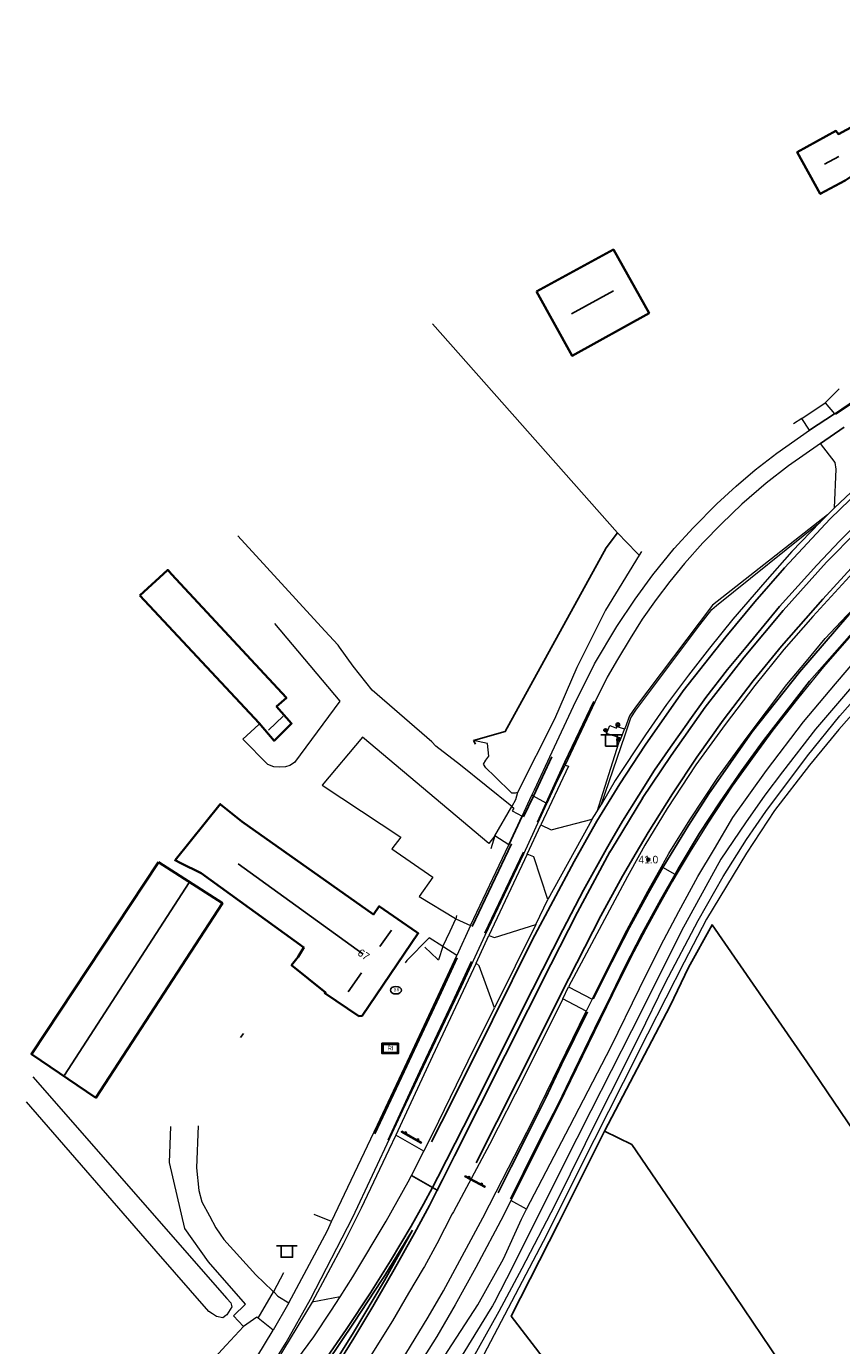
# Model space of a CAD drawing. Header units: metres. Extents: x 169249 to 194689, y 406250 to 412203.
# Tile 238 of 256: x 184555 to 184662, y 409995 to 410169. Entities that reach past the tile are written whole.
import ezdxf
from ezdxf.enums import TextEntityAlignment as Align

# ---------------------------------------------------------------- set-up
doc = ezdxf.new("R2010")
doc.units = ezdxf.units.M
doc.layers.get('0').update_dxf_attribs({"linetype": 'CONTINUOUS'})
for name, color, linetype, lineweight in [('BGT_NLCS_N264$0$B-WE-GW-WATERGANG_INSTEEK-G', 252, 'CONTINUOUS', 18), ('BGT_NLCS_N264$0$B-WE-GW-WATERGANG_SLOOT_BODEM-G', 252, 'CONTINUOUS', 18), ('BGT_NLCS_N264$0$B-WE-OG-TOPOGRAFIE-G', 252, 'CONTINUOUS', 18), ('BGT_NLCS_N264$0$B-WE-OG-TOPOGRAFIE_BEBOUWING-G', 252, 'CONTINUOUS', 35), ('BGT_NLCS_N264$0$B-WE-OG-TOPOGRAFIE_CULTUURSCHEIDING-G', 252, 'CONTINUOUS', 18), ('BGT_NLCS_N264$0$B-WE-OG-TOPOGRAFIE_TERREIN_ONBEGROEID-GV', 252, 'CONTINUOUS', 18), ('BGT_NLCS_N264$0$B-WE-OG-TOPOGRAFIE_WEG_BERM-GV', 252, 'CONTINUOUS', 18), ('BGT_NLCS_N264$0$B-WE-OG-TOPOGRAFIE_WEG_RIJWEG-GV', 252, 'CONTINUOUS', 18), ('BGT_NLCS_N264$0$B-WE-OG-TOPOGRAFIE_WEG_RIJWIELPAD-GV', 252, 'CONTINUOUS', 18), ('BGT_NLCS_N264$0$B-WE-OG-TOPOGRAFIE_WEG_VERHARD-G', 252, 'CONTINUOUS', 18), ('BGT_NLCS_N264$0$B-WE-VW-VERKEERSTEKEN_BORD-S', 252, 'CONTINUOUS', 25), ('X-XX-AL-REFERENTIE-G', 7, 'CONTINUOUS', 18)]:
    doc.layers.add(name, color=color, linetype=linetype, lineweight=lineweight)
for name, color, linetype in [('BGT_NLCS_N264$0$B-WE-IE-MEUBILAIR_WEGMEUBILAIR-G', 252, 'CONTINUOUS'), ('BGT_NLCS_N264$0$B-WE-IE-MEUBILAIR_WEGMEUBILAIR-S', 252, 'CONTINUOUS'), ('BGT_NLCS_N264$0$B-WE-IE-TERREINAFSCHEIDING_KUNSTMATIG_HEKWERK_RASTER-G', 252, 'CONTINUOUS'), ('BGT_NLCS_N264$0$B-WE-KG-KADASTRAAL_NOK-G', 252, 'CONTINUOUS'), ('BGT_NLCS_N264$0$B-WE-KL-WATER_BRANDLEIDING_PUT-S', 252, 'CONTINUOUS'), ('BGT_NLCS_N264$0$B-WE-OG-TOPOGRAFIE_WEG_INRIT-GV', 252, 'CONTINUOUS'), ('BGT_NLCS_N264$0$B-WE-VW-MARKERING-G', 252, 'CONTINUOUS'), ('BGT_NLCS_N264$0$B-WE-VW-VERKEERSTEKEN_DRAAGCONSTRUCTIE-S', 252, 'CONTINUOUS'), ('BGT_NLCS_N264$0$Label_Nummeraanduidingreeks', 252, 'CONTINUOUS'), ('BGT_NLCS_N264$0$Label_Puntobject', 252, 'CONTINUOUS')]:
    doc.layers.add(name, color=color, linetype=linetype)
doc.styles.add('BGT_NLCS_N264$0$NLCS-ISO', font='NLCS-ISO.ttf')
doc.styles.add('BGT_NLCS_N264$0$STANDARD', font='txt')

# ---------------------------------------------------------------- blocks, each defined once
blk = doc.blocks.new('BGT_NLCS_N264$0$SIE-WEG_AFVALBAK_TYPE_01')
for radius in [0.25, 0.156]:
    blk.add_circle((0, 0), radius)
blk = doc.blocks.new('BGT_NLCS_N264$0$SIE-WEG_SCHRIKHEK')
for points in [[(-1.125, 0), (-1.125, 0.1), (-1.5, 0.1), (-1.5, 0)], [(-0.375, 0), (-0.375, 0.1), (-0.75, 0.1), (-0.75, 0)], [(0.375, 0.1), (0, 0.1), (0, 0), (0.375, 0)], [(1.125, 0), (1.125, 0.1), (0.75, 0.1), (0.75, 0)]]:
    blk.add_hatch(color=0).paths.add_polyline_path(points)
at = {"color": 0}
for p, q in [((-1.125, 0), (-1.125, 0.1)), ((-0.75, 0), (-0.75, 0.1)), ((-0.375, 0), (-0.375, 0.1)), ((0, 0.1), (0, 0)), ((0.375, 0.1), (0.375, 0)), ((0.75, 0.1), (0.75, 0)), ((1.125, 0.1), (1.125, 0))]:
    blk.add_line(p, q, dxfattribs=at)
at = {"flags": 128}
for points in [[(-1.5, 0.1), (1.5, 0.1), (1.5, 0), (-1.5, 0)], [(-1.0125, 0.1), (-1.0125, 0.25), (-0.8625, 0.25), (-0.8625, 0.1)], [(0.8625, 0.1), (0.8625, 0.25), (1.0125, 0.25), (1.0125, 0.1)]]:
    blk.add_lwpolyline(points, close=True, dxfattribs=at)
blk = doc.blocks.new('BGT_NLCS_N264$0$SVW-VERKEERSTEKEN_BORD_ANWB-SO')
blk.add_line((-1.375, 0), (1.375, 0))
at = {"flags": 128}
blk.add_lwpolyline([(-0.75, 0), (-0.75, -1.5), (0.75, -1.5), (0.75, 0)], close=True, dxfattribs=at)
blk = doc.blocks.new('BGT_NLCS_N264$0$SRI-TERREINKAST-SO')
at = {"ltscale": 0.1}
h = blk.add_hatch(color=256, dxfattribs=at)
h.paths.add_polyline_path([(1.16, 0.64), (-1.01, 0.64), (-1.01, -0.71), (1.16, -0.71)])
h.paths.add_polyline_path([(1.01, 0.49), (-0.86, 0.49), (-0.86, -0.56), (1.01, -0.56)], flags=16)
at = {"flags": 128}
for points in [[(1.16, 0.64), (-1.01, 0.64), (-1.01, -0.71), (1.16, -0.71)], [(1.01, 0.49), (-0.86, 0.49), (-0.86, -0.56), (1.01, -0.56)]]:
    blk.add_lwpolyline(points, close=True, dxfattribs=at)
at = {"style": 'BGT_NLCS_N264$0$NLCS-ISO'}
blk.add_text('RI', height=0.6, dxfattribs=at).set_placement((-0.26, -0.29))
blk = doc.blocks.new('BGT_NLCS_N264$0$SIE-WEG_STRAATPOT_BRANDKRAAN-SO')
blk.add_ellipse((0, 0), major_axis=(-0.729, 0), ratio=0.685994)
at = {"style": 'BGT_NLCS_N264$0$NLCS-ISO'}
blk.add_text('BR', height=0.4, dxfattribs=at).set_placement((-0.3, -0.15))
blk = doc.blocks.new('BGT_NLCS_N264$0$SIE-WEG_PAAL_ALGEMEEN_TYPE_02-SO')
at = {"ltscale": 0.5}
h = blk.add_hatch(color=256, dxfattribs=at)
h.paths.add_polyline_path([(0, 0), (0.1875, 0, 0.41421356), (0, 0.1875)])
h.paths.add_polyline_path([(0, -0.1875), (0, 0), (-0.1875, 0, 0.41421356)])
for p, q in [((-0.1875, 0), (0.1875, 0)), ((0, -0.1875), (0, 0.1875))]:
    blk.add_line(p, q, dxfattribs=at)
blk.add_circle((0, 0), 0.1875, dxfattribs=at)
blk = doc.blocks.new('BGT_NLCS_N264$0$SIE-WEG_VERKEERSBORD_PAAL-SO')
blk.add_line((-0.3, 0), (0.3, 0))
for radius in [0.2, 0.0745]:
    blk.add_circle((0, 0), radius)
blk = doc.blocks.new('BGT_NLCS_N264')
at = {"layer": 'BGT_NLCS_N264$0$B-WE-GW-WATERGANG_INSTEEK-G'}
blk.add_polyline3d([(184666.61, 410081.54, 10.56), (184661.84, 410076.15, 10.56), (184657.97, 410071.49, 10.57), (184653.39, 410065.5, 10.53), (184649.71, 410059.9, 10.55), (184644.47, 410051.24, 10.43), (184641.5, 410045.56, 10.53), (184636.67, 410036.12, 10.47), (184633.49, 410029.76, 10.49), (184627.77, 410018.41, 10.36), (184623.46, 410009.75, 10.38), (184615.14, 409993.91, 10.64)], dxfattribs=at)
at = {"layer": 'BGT_NLCS_N264$0$B-WE-GW-WATERGANG_SLOOT_BODEM-G'}
for points in [[(184630.57, 410025.79, 9.34), (184631.83, 410028.31, 9.33), (184635.66, 410035.9, 9.33), (184639.02, 410042.82, 9.33), (184643.36, 410051.03, 9.33), (184646.65, 410056.85, 9.33), (184649.72, 410061.72, 9.33), (184652.23, 410065.36, 9.33), (184657.72, 410072.71, 9.33), (184661.96, 410077.95, 9.33), (184670.07, 410087.14, 9.33)], [(184664.04, 410082.35, 9.4), (184658.77, 410076.21, 9.41), (184654.46, 410070.58, 9.41), (184652.13, 410067.53, 9.41), (184649.56, 410063.91, 9.41), (184646.34, 410059.1, 9.41), (184641.17, 410049.7, 9.4), (184640.19, 410047.74, 9.4), (184634.57, 410036.53, 9.41), (184629.25, 410026.02, 9.41), (184627.42, 410022.41, 9.41), (184621.9, 410011.5, 9.41), (184618.96, 410005.47, 9.41), (184616.51, 410000.78, 9.43), (184616.3, 410000.39, 9.43), (184616, 409999.9, 9.43), (184610.16, 409990.41, 9.46)], [(184613.64, 409993.32, 9.39), (184617.19, 409999.68, 9.39), (184620.21, 410005.33, 9.39), (184624.53, 410013.67, 9.39), (184630.57, 410025.79, 9.34)]]:
    blk.add_polyline3d(points, dxfattribs=at)
at = {"layer": 'BGT_NLCS_N264$0$B-WE-IE-MEUBILAIR_WEGMEUBILAIR-G'}
for p, q in [((184608.4, 410015.94, 11.65), (184605.64, 410017.52, 11.62)), ((184609.11, 410015.53, 11.66), (184609.02, 410015.58, 11.66))]:
    blk.add_line(p, q, dxfattribs=at)
blk.add_polyline3d([(184609.02, 410015.58, 11.66), (184608.71, 410015.76, 11.65), (184608.4, 410015.94, 11.65)], dxfattribs=at)
at = {"layer": 'BGT_NLCS_N264$0$B-WE-IE-TERREINAFSCHEIDING_KUNSTMATIG_HEKWERK_RASTER-G'}
for p, q in [((184608.41, 410129.51, 11.16), (184632.76, 410102.04, 11.24)), ((184613.82, 410074.73, 11.26), (184614.06, 410074.22, 11.19)), ((184648.15, 410001.78, 10.57), (184648.18, 410001.73, 10.57)), ((184648.18, 410001.73, 10.57), (184648.49, 410001.28, 10.57)), ((184648.18, 410001.73, 10.57), (184661.42, 409982.13, 10.7))]:
    blk.add_line(p, q, dxfattribs=at)
for points in [[(184632.76, 410102.04, 11.24), (184631.27, 410100.05, 11.29), (184617.99, 410075.89, 11.23), (184613.82, 410074.73, 11.26)], [(184631.02, 410023.34, 10.39), (184639.65, 410039.85, 10.39), (184642.08, 410044.89, 10.39), (184645.18, 410050.5, 10.41), (184657.64, 410032.46, 10.58), (184672.66, 410010.31, 10.67), (184678.88, 410001.35, 10.67)], [(184631.02, 410023.34, 10.39), (184624.98, 410011.28, 10.54), (184618.78, 409999.05, 10.59), (184625.73, 409989.96, 10.66), (184626.27, 409989.17, 10.67), (184641.7, 409966.58, 10.95), (184644.74, 409961.84, 11)], [(184631.02, 410023.34, 10.39), (184634.62, 410021.59, 10.47), (184648.18, 410001.73, 10.57)]]:
    blk.add_polyline3d(points, dxfattribs=at)
at = {"layer": 'BGT_NLCS_N264$0$B-WE-KG-KADASTRAAL_NOK-G'}
for p, q in [((184661.87, 410151.48, 17.76), (184659.98, 410150.47, 17.84)), ((184632.21, 410133.82, 17.29), (184626.68, 410130.8, 17.27)), ((184588.79, 410077.91, 13.53), (184586.86, 410076.06, 13.53)), ((184582.89, 410058.48, 18.51), (184599.32, 410046.62, 18.56)), ((184576.42, 410056.03, 15.61), (184560.02, 410030.73, 15.57)), ((184601.49, 410047.62, 17.47), (184603.04, 410049.79, 17.49)), ((184599.1, 410044.17, 17.43), (184597.35, 410041.66, 17.43)), ((184583.18, 410035.68, 13.49), (184583.55, 410036.21, 13.49))]:
    blk.add_line(p, q, dxfattribs=at)
at = {"layer": 'BGT_NLCS_N264$0$B-WE-OG-TOPOGRAFIE-G'}
blk.add_polyline3d([(184607.43, 410047.55, 11.41), (184609.1, 410045.97, 11.47), (184609.23, 410045.88, 11.47)], dxfattribs=at)
at = {"layer": 'BGT_NLCS_N264$0$B-WE-OG-TOPOGRAFIE_BEBOUWING-G'}
for points in [[(184664.08, 410164.54, 14.81), (184671.25, 410168.4, 14.81), (184671.62, 410168.6, 14.81), (184676.87, 410159.08, 14.82), (184673.84, 410157.38, 18.29), (184676.7, 410152.34, 15.52), (184665.24, 410146.01, 15.4), (184663.75, 410149.03, 18.56), (184662.68, 410148.33, 14.92), (184659.4, 410146.57, 14.79), (184656.38, 410152.08, 14.72), (184661.47, 410154.86, 14.79), (184661.8, 410154.44, 15.17), (184667.72, 410157.63, 15.04), (184667.81, 410157.68, 15.04), (184667.62, 410157.91, 14.56), (184664.08, 410164.54, 14.81)], [(184622.1, 410133.74, 14.24), (184632.2, 410139.25, 14.31), (184636.89, 410130.9, 14.3), (184626.77, 410125.29, 14.27), (184622.1, 410133.74, 14.24)], [(184569.95, 410093.8, 14), (184573.59, 410097.11, 13.53), (184573.62, 410097.14, 13.52), (184574.12, 410096.6, 13.52), (184589.21, 410080.31, 13.52), (184587.91, 410079.19, 13.24), (184589.9, 410076.97, 13.21), (184587.59, 410074.69, 13.24), (184585.64, 410076.98, 13.83), (184569.95, 410093.8, 14)], [(184575.26, 410058.64, 14), (184574.58, 410058.98, 13.44), (184580.51, 410066.36, 13.47), (184583.35, 410064.08, 14.63), (184600.67, 410051.84, 14.66), (184601.42, 410052.92, 14.76), (184601.46, 410052.89, 14.76), (184606.29, 410049.54, 14.84), (184606.54, 410049.37, 14.84), (184599.16, 410038.53, 14.77), (184598.74, 410038.48, 14.77), (184594.26, 410041.51, 14.81), (184594.36, 410041.58, 14.81), (184589.9, 410045.16, 14.43), (184590.77, 410046.29, 14.42), (184591.28, 410047.15, 15.77), (184591.5, 410047.51, 16.34), (184578.02, 410057.27, 16.29), (184575.26, 410058.64, 14)], [(184572.39, 410058.72, 13.54), (184580.8, 410053.31, 13.52), (184564.17, 410027.75, 13.44), (184555.68, 410033.49, 13.38), (184572.39, 410058.72, 13.54)]]:
    blk.add_polyline3d(points, dxfattribs=at)
at = {"layer": 'BGT_NLCS_N264$0$B-WE-OG-TOPOGRAFIE_CULTUURSCHEIDING-G'}
for points in [[(184632.76, 410102.04, 11.24), (184635.28, 410099.4, 11.37), (184635.6, 410099.07, 11.38)], [(184619.59, 410067.87, 11.51), (184619.27, 410067.77, 11.47), (184618.85, 410067.79, 11.45), (184616.62, 410069.98, 11.29), (184615.44, 410071.14, 11.21), (184615.11, 410071.61, 11.18), (184615.44, 410072.15, 11.18), (184615.82, 410072.64, 11.18), (184615.66, 410074.33, 11.17), (184613.82, 410074.73, 11.26)], [(184555.88, 410030.48, 11.39), (184581.4, 410001.35, 11.52), (184581.92, 410000.8, 11.55), (184582.03, 410000.26, 11.52), (184581.38, 409999.2, 11.43), (184581.23, 409999.1, 11.41), (184580.86, 409998.82, 11.36), (184580.03, 409998.99, 11.3), (184579.51, 409999.32, 11.28), (184579, 409999.64, 11.26), (184572.1, 410007.58, 11.15), (184555.02, 410027.21, 10.87)]]:
    blk.add_polyline3d(points, dxfattribs=at)
at = {"layer": 'BGT_NLCS_N264$0$B-WE-OG-TOPOGRAFIE_TERREIN_ONBEGROEID-GV', "linetype": 'Continuous'}
for p, q in [((184656.97, 410117.07, 11.6), (184660.03, 410119.11, 11.64)), ((184616.62, 410062.17, 11.44), (184618.84, 410066.04, 11.4)), ((184585.5, 409998.76, 11.47), (184587.53, 410002.25, 11.49))]:
    blk.add_line(p, q, dxfattribs=at)
blk.add_polyline3d([(184609.79, 410047.63, 11.43), (184610.74, 410049.65, 11.51), (184611.5, 410051.26, 11.39)], dxfattribs=at)
at = {"layer": 'BGT_NLCS_N264$0$B-WE-OG-TOPOGRAFIE_WEG_BERM-GV'}
for p, q in [((184661.88, 410120.93, 11.68), (184660.03, 410119.11, 11.64)), ((184660.03, 410119.11, 11.64), (184661.26, 410117.67, 11.66)), ((184656.97, 410117.07, 11.6), (184655.88, 410116.35, 11.54)), ((184658.01, 410115.5, 11.66), (184656.97, 410117.07, 11.6)), ((184659.4, 410103.43, 11.86), (184660.35, 410104.37, 11.86)), ((184660.35, 410104.37, 11.86), (184661.3, 410105.31, 11.85)), ((184635.88, 410099.55, 11.33), (184635.6, 410099.07, 11.38)), ((184633.67, 410076.25, 11.75), (184633.17, 410075.02, 11.74)), ((184619.59, 410067.87, 11.51), (184619.34, 410066.93, 11.39)), ((184619.34, 410066.93, 11.39), (184618.84, 410066.04, 11.4)), ((184620.22, 410064.78, 11.46), (184621.5, 410067.51, 11.48)), ((184630.02, 410065.32, 11.72), (184630.6, 410066.26, 11.72)), ((184629.43, 410064.39, 11.72), (184630.02, 410065.32, 11.72)), ((184613.42, 410050.38, 11.44), (184618.45, 410061, 11.47)), ((184616.62, 410062.17, 11.44), (184616.09, 410060.47, 11.41)), ((184618.45, 410061, 11.47), (184616.62, 410062.17, 11.44)), ((184620.85, 410059.79, 11.41), (184615.84, 410049.1, 11.37)), ((184622, 410050.52, 11.63), (184623.59, 410053.8, 11.67)), ((184611.59, 410051.7, 11.45), (184611.5, 410051.26, 11.39)), ((184611.5, 410051.26, 11.39), (184613.42, 410050.38, 11.44)), ((184629.41, 410040.71, 11.25), (184633.99, 410049.77, 11.24)), ((184609.79, 410047.63, 11.43), (184609.23, 410045.88, 11.47)), ((184626.3, 410042.35, 11.47), (184629.41, 410040.71, 11.25)), ((184628.64, 410039.14, 11.24), (184625.56, 410040.75, 11.48)), ((184607.28, 410020.74, 11.63), (184603.6, 410022.82, 11.39)), ((184605.64, 410017.52, 11.62), (184607.28, 410020.74, 11.63)), ((184620.79, 410013.1, 10.93), (184618.74, 410014.26, 11.22)), ((184595.16, 410011.46, 11.49), (184592.88, 410012.42, 10.78)), ((184588.81, 410004.75, 11.03), (184587.53, 410002.25, 11.49)), ((184592.61, 410000.86, 11.46), (184586.51, 409990.88, 11.54)), ((184596.28, 410001.56, 11.6), (184592.61, 410000.86, 11.46)), ((184587.48, 409997.18, 11.54), (184585.5, 409998.76, 11.47))]:
    blk.add_line(p, q, dxfattribs=at)
for points in [[(184661.26, 410117.67, 11.66), (184664.17, 410119.65, 11.64), (184668.69, 410122.59, 11.66), (184671.54, 410124.43, 11.71), (184674.59, 410126.29, 11.7), (184680.59, 410129.99, 11.72), (184684.25, 410132.2, 11.71), (184685.11, 410132.72, 11.71)], [(184706.71, 410124.22, 11.23), (184705.3, 410123.38, 11.23), (184700.06, 410120.04, 11.23), (184696.89, 410117.9, 11.24), (184693.57, 410115.55, 11.22), (184689.48, 410112.47, 11.24), (184684.28, 410108.32, 11.22), (184680.13, 410104.82, 11.22), (184677.88, 410102.86, 11.22), (184674.42, 410099.66, 11.21), (184670.81, 410096.24, 11.21), (184666.89, 410092.14, 11.19), (184663.46, 410088.55, 11.18), (184659.85, 410084.41, 11.18), (184656.42, 410080.18, 11.19), (184653.16, 410076.08, 11.17), (184650.82, 410072.84, 11.19), (184647.81, 410068.73, 11.19), (184644.62, 410063.86, 11.19), (184642.29, 410060.14, 11.21), (184640.45, 410057.05, 11.21)], [(184621.5, 410067.51, 11.48), (184621.83, 410068.21, 11.48), (184624.14, 410073.21, 11.48), (184626.94, 410079.25, 11.49), (184629.73, 410084.79, 11.54), (184632.67, 410089.7, 11.53), (184635.05, 410093.3, 11.58), (184637.4, 410096.48, 11.55), (184640.21, 410099.97, 11.58), (184642.69, 410102.66, 11.55), (184645.8, 410105.82, 11.58), (184648.33, 410108.16, 11.6), (184650.84, 410110.28, 11.57), (184653.71, 410112.48, 11.58), (184658.01, 410115.5, 11.66)], [(184659.45, 410113.78, 11.54), (184655.22, 410110.84, 11.58), (184652.3, 410108.53, 11.55), (184649.08, 410105.79, 11.52), (184646.41, 410103.21, 11.52), (184643.95, 410100.7, 11.49), (184641.57, 410098, 11.49), (184639.61, 410095.63, 11.48), (184637.83, 410093.27, 11.45), (184636.01, 410090.68, 11.45), (184634.4, 410088.14, 11.44), (184632.74, 410085.37, 11.44), (184631.4, 410083.03, 11.44), (184629.77, 410079.77, 11.44), (184625.86, 410071.49, 11.4)], [(184661.3, 410105.31, 11.85), (184661.49, 410110.41, 11.78), (184661.38, 410111.28, 11.73), (184659.45, 410113.78, 11.54)], [(184660.35, 410104.37, 11.86), (184645.25, 410092.5, 11.77), (184635.1, 410079.12, 11.74), (184634.33, 410077.94, 11.75), (184633.74, 410076.4, 11.75), (184633.67, 410076.25, 11.75)], [(184643.55, 410089.92, 11.76), (184645.15, 410091.95, 11.75), (184645.75, 410092.47, 11.73), (184659.4, 410103.43, 11.86)], [(184635.6, 410099.07, 11.38), (184631.17, 410091.84, 11.48), (184627.4, 410084.33, 11.48), (184624.47, 410077.51, 11.52), (184619.59, 410067.87, 11.51)], [(184667.02, 410100.23, 11.47), (184663.25, 410096.27, 11.46), (184658.41, 410091, 11.43), (184654.62, 410086.7, 11.39), (184650.81, 410081.94, 11.41), (184646.89, 410076.83, 11.42), (184643.03, 410071.52, 11.44), (184639.27, 410065.77, 11.45), (184636.36, 410060.95, 11.41), (184635.66, 410059.69, 11.41), (184634.07, 410056.82, 11.43), (184626.3, 410042.35, 11.47)], [(184638.52, 410058.11, 11.27), (184639.49, 410059.85, 11.29), (184642.24, 410064.29, 11.24), (184645.95, 410069.85, 11.24), (184649.68, 410074.99, 11.24), (184655, 410082.07, 11.24), (184657.58, 410085.16, 11.24), (184660.05, 410088.13, 11.24), (184662.15, 410090.38, 11.25), (184666.21, 410094.65, 11.26), (184668.67, 410097.16, 11.25), (184671.9, 410100.31, 11.25)], [(184620.79, 410013.1, 10.93), (184626.47, 410024, 10.86), (184631.92, 410034.48, 10.84), (184635.66, 410042.12, 10.83), (184638.43, 410047.78, 10.82), (184640.83, 410052.24, 10.84), (184643.3, 410056.85, 10.86), (184645.51, 410060.46, 10.86), (184647.9, 410064.59, 10.83), (184652.35, 410070.75, 10.82), (184657.21, 410077.19, 10.87), (184661.4, 410082.15, 10.86), (184666.02, 410087.55, 10.87), (184673.49, 410095.21, 10.87), (184674.45, 410096.04, 10.89)], [(184630.6, 410066.26, 11.72), (184633.77, 410075.48, 11.75), (184634.52, 410077.71, 11.76), (184635.14, 410078.69, 11.73), (184643.55, 410089.92, 11.76)], [(184633.17, 410075.02, 11.74), (184631.32, 410075.65, 11.71), (184631.75, 410076.68, 11.71), (184632.6, 410076.34, 11.71), (184632.64, 410076.54, 11.71), (184633.67, 410076.25, 11.75)], [(184633.17, 410075.02, 11.74), (184632.89, 410074.36, 11.73), (184630.02, 410065.32, 11.72)], [(184625.86, 410071.49, 11.4), (184626.3, 410071.34, 11.42), (184622.66, 410063.61, 11.43)], [(184618.84, 410066.04, 11.4), (184619.1, 410065.83, 11.4), (184618.91, 410065.47, 11.4), (184620.22, 410064.78, 11.46)], [(184622.66, 410063.61, 11.43), (184624.01, 410062.95, 11.47), (184629.43, 410064.39, 11.72)], [(184623.59, 410053.8, 11.67), (184621.74, 410059.42, 11.49), (184620.85, 410059.79, 11.41)], [(184633.99, 410049.77, 11.24), (184636.72, 410054.89, 11.25), (184638.52, 410058.11, 11.27)], [(184640.45, 410057.05, 11.21), (184639.96, 410056.22, 11.21), (184638.23, 410053.1, 11.21), (184636.45, 410049.91, 11.21), (184634.5, 410046.18, 11.24), (184632.1, 410041.32, 11.25), (184624.99, 410026.72, 11.29), (184618.74, 410014.26, 11.22)], [(184615.84, 410049.1, 11.37), (184616.58, 410048.8, 11.45), (184622, 410050.52, 11.63)], [(184611.61, 410046.47, 11.42), (184609.91, 410047.55, 11.42), (184609.79, 410047.63, 11.43)], [(184595.16, 410011.46, 11.49), (184601.17, 410024.2, 11.43), (184605.77, 410033.97, 11.38), (184611.61, 410046.47, 11.42)], [(184614.15, 410045.46, 11.35), (184613.48, 410043.96, 11.34), (184608.42, 410033.2, 11.32), (184603.6, 410022.82, 11.39)], [(184616.57, 410039.58, 11.59), (184614.56, 410045.09, 11.38), (184614.15, 410045.46, 11.35)], [(184625.56, 410040.75, 11.48), (184620.42, 410030.46, 11.45), (184615.9, 410021.59, 11.56), (184613.55, 410017.19, 11.55), (184611.19, 410012.77, 11.55), (184611.02, 410012.49, 11.57), (184608.98, 410008.53, 11.6), (184607.36, 410005.58, 11.59), (184607.2, 410005.32, 11.59), (184605.27, 410002.04, 11.57), (184603.15, 409998.41, 11.59), (184599.8, 409993.04, 11.59)], [(184607.28, 410020.74, 11.63), (184608.45, 410023.03, 11.64), (184613.11, 410032.58, 11.54), (184616.57, 410039.58, 11.59)], [(184615.03, 410011.95, 11.17), (184616.79, 410015.36, 11.18), (184621.67, 410024.83, 11.23), (184628.64, 410039.14, 11.24)], [(184603.6, 410022.82, 11.39), (184602.7, 410020.88, 11.4), (184599.04, 410013.21, 11.39), (184596.73, 410008.57, 11.41), (184592.61, 410000.86, 11.46)], [(184596.28, 410001.56, 11.6), (184597.96, 410004.22, 11.59), (184602.34, 410011.54, 11.6), (184605.22, 410016.69, 11.62), (184605.64, 410017.52, 11.62)], [(184618.74, 410014.26, 11.22), (184617.74, 410012.27, 11.21), (184614.11, 410005.44, 11.32), (184611.38, 410000.52, 11.36), (184608.97, 409996.38, 11.35), (184606.57, 409992.55, 11.35), (184603.46, 409987.75, 11.35), (184601.23, 409984.59, 11.36), (184598.19, 409980.28, 11.37), (184593.66, 409974.43, 11.35), (184590.41, 409970.36, 11.39), (184589.62, 409969.45, 11.4), (184585.9, 409965.1, 11.41), (184583.26, 409962.18, 11.43), (184578.46, 409957.2, 11.43), (184574.68, 409953.53, 11.49), (184570.26, 409949.43, 11.39)], [(184556.81, 409933, 11.21), (184556.92, 409933.21, 11.21), (184559.42, 409935.78, 11.23), (184561.43, 409937.96, 11.23), (184566.63, 409942.69, 11.12), (184570.57, 409946.38, 11.15), (184577.1, 409952.55, 11.19), (184582.48, 409957.73, 11.23), (184590.13, 409966.12, 11.16), (184596.93, 409974.18, 11.19), (184600.1, 409978.69, 11.18), (184603.77, 409983.97, 11.16), (184606.82, 409988.74, 11.18), (184610.48, 409994.5, 11.1), (184614.4, 410000.52, 11.16), (184617.74, 410006.58, 11.1), (184620.11, 410011.8, 10.93), (184620.79, 410013.1, 10.93)], [(184589.54, 410000.78, 11.52), (184594.62, 410010.31, 11.49), (184595.16, 410011.46, 11.49)], [(184602.87, 409990.89, 11.4), (184604.9, 409994.07, 11.44), (184607.86, 409998.91, 11.42), (184609.87, 410002.36, 11.43), (184610.49, 410003.52, 11.4), (184615.03, 410011.95, 11.17)], [(184587.53, 410002.25, 11.49), (184587.59, 410002.19, 11.49), (184588.07, 410001.66, 11.53), (184589.54, 410000.78, 11.52)], [(184586.84, 409988.26, 11.61), (184592.81, 409996.33, 11.61), (184595.05, 409999.67, 11.6), (184596.28, 410001.56, 11.6)], [(184585.5, 409998.76, 11.47), (184585.31, 409998.9, 11.47), (184583.57, 409997.67, 11.45)], [(184583.57, 409997.67, 11.45), (184581.3, 409995.21, 11.34), (184577.29, 409990.87, 11.14)], [(184581.89, 409988.11, 11.6), (184585.31, 409993.62, 11.58), (184587.48, 409997.18, 11.54)]]:
    blk.add_polyline3d(points, dxfattribs=at)
at = {"layer": 'BGT_NLCS_N264$0$B-WE-OG-TOPOGRAFIE_WEG_INRIT-GV'}
for p, q in [((184658.01, 410115.5, 11.66), (184661.26, 410117.67, 11.66)), ((184662.55, 410115.92, 11.57), (184659.45, 410113.78, 11.54)), ((184618.45, 410061, 11.47), (184620.22, 410064.78, 11.46))]:
    blk.add_line(p, q, dxfattribs=at)
at = {"layer": 'BGT_NLCS_N264$0$B-WE-OG-TOPOGRAFIE_WEG_RIJWEG-GV'}
for p, q in [((184622, 410050.52, 11.63), (184616.57, 410039.58, 11.59)), ((184625.56, 410040.75, 11.48), (184626.3, 410042.35, 11.47))]:
    blk.add_line(p, q, dxfattribs=at)
for points in [[(184669.95, 410113.45, 11.88), (184668.3, 410111.84, 11.87), (184664.15, 410108.03, 11.87), (184661.3, 410105.31, 11.85)], [(184659.4, 410103.43, 11.86), (184655.68, 410099.55, 11.86), (184652.12, 410095.53, 11.86), (184647.93, 410090.68, 11.83), (184644.84, 410086.86, 11.81), (184642.06, 410083.32, 11.81), (184639.2, 410079.44, 11.81), (184636.42, 410075.46, 11.8), (184632.46, 410069.47, 11.76), (184630.6, 410066.26, 11.72)], [(184629.43, 410064.39, 11.72), (184628.9, 410063.42, 11.71), (184623.59, 410053.8, 11.67)]]:
    blk.add_polyline3d(points, dxfattribs=at)
at = {"layer": 'BGT_NLCS_N264$0$B-WE-OG-TOPOGRAFIE_WEG_RIJWIELPAD-GV'}
for p, q in [((184621.69, 410067.41, 11.47), (184621.5, 410067.51, 11.48)), ((184623.36, 410066.48, 11.41), (184621.69, 410067.41, 11.47)), ((184623.47, 410066.43, 11.4), (184623.36, 410066.48, 11.41)), ((184620.85, 410059.79, 11.41), (184622.66, 410063.61, 11.43)), ((184638.72, 410058, 11.27), (184638.52, 410058.11, 11.27)), ((184640.32, 410057.12, 11.21), (184638.72, 410058, 11.27)), ((184640.45, 410057.05, 11.21), (184640.32, 410057.12, 11.21)), ((184613.42, 410050.38, 11.44), (184611.61, 410046.47, 11.42)), ((184614.15, 410045.46, 11.35), (184615.84, 410049.1, 11.37)), ((184629.41, 410040.71, 11.25), (184628.64, 410039.14, 11.24)), ((184589.54, 410000.78, 11.52), (184587.48, 409997.18, 11.54))]:
    blk.add_line(p, q, dxfattribs=at)
for points in [[(184625.86, 410071.49, 11.4), (184624.61, 410068.93, 11.41), (184623.47, 410066.43, 11.4)], [(184583.84, 409986.99, 11.57), (184584.94, 409988.7, 11.56), (184589.18, 409995.58, 11.51), (184592.4, 410001.26, 11.5), (184597.95, 410012.03, 11.42), (184603.12, 410023.09, 11.41), (184604.52, 410026.1, 11.4), (184608.03, 410033.5, 11.32), (184612.23, 410042.38, 11.36), (184615.34, 410049.13, 11.37), (184620.45, 410059.81, 11.39), (184623.47, 410066.43, 11.4)]]:
    blk.add_polyline3d(points, dxfattribs=at)
at = {"layer": 'BGT_NLCS_N264$0$B-WE-OG-TOPOGRAFIE_WEG_VERHARD-G'}
for points in [[(184618.84, 410066.04, 11.4), (184612.11, 410071.49, 11.29), (184608.85, 410073.95, 11.2), (184608.35, 410074.54, 11.2), (184600.48, 410081.34, 11.19), (184597.99, 410084.47, 11.18), (184596.19, 410086.98, 11.2), (184596.01, 410087.24, 11.2), (184594.27, 410089.13, 11.21), (184582.81, 410101.61, 11.27)], [(184587.63, 410090.11, 11.21), (184596.25, 410079.9, 11.17), (184590.27, 410071.84, 11.3), (184589.65, 410071.45, 11.24), (184589.08, 410071.26, 11.24), (184588.28, 410071.23, 11.24), (184587.56, 410071.26, 11.23), (184586.76, 410071.56, 11.23), (184583.47, 410074.91, 11.2), (184585.57, 410076.84, 11.2)], [(184616.62, 410062.17, 11.44), (184615.83, 410061.16, 11.4), (184599.21, 410075.17, 11.22), (184593.91, 410068.86, 11.26), (184604.26, 410062.02, 11.28), (184603.06, 410060.46, 11.24), (184608.48, 410056.75, 11.29), (184606.66, 410054.2, 11.36), (184611.43, 410051.3, 11.39), (184611.5, 410051.26, 11.39)], [(184609.79, 410047.63, 11.43), (184607.99, 410048.77, 11.43), (184605.03, 410045.78, 11.45), (184604.84, 410045.47, 11.37)], [(184583.57, 409997.67, 11.45), (184582.27, 409999.08, 11.48), (184583.83, 410000.59, 11.49), (184578.96, 410006.17, 11.43), (184575.87, 410010.57, 11.39), (184573.82, 410019.23, 11.44), (184574.03, 410023.95, 11.39)], [(184577.62, 410024.04, 11.44), (184577.37, 410018.53, 11.48), (184577.7, 410015.57, 11.58), (184578.09, 410014.05, 11.52), (184579.11, 410012.22, 11.52), (184579.93, 410010.64, 11.52), (184580.51, 410009.81, 11.53), (184580.98, 410009.09, 11.53), (184585.2, 410004.45, 11.46), (184587.39, 410002.38, 11.49), (184587.53, 410002.25, 11.49)]]:
    blk.add_polyline3d(points, dxfattribs=at)
at = {"layer": 'BGT_NLCS_N264$0$B-WE-VW-MARKERING-G'}
for p, q in [((184621.69, 410067.41, 11.49), (184624.1, 410072.57, 11.46)), ((184620.39, 410064.66, 11.51), (184621.69, 410067.41, 11.49)), ((184622.23, 410064, 11.46), (184623.36, 410066.48, 11.46)), ((184613.65, 410050.28, 11.48), (184618.8, 410061.12, 11.49)), ((184615.32, 410049.4, 11.43), (184620.37, 410060.05, 11.44)), ((184608.4, 410015.94, 11.61), (184609.13, 410017.32, 11.59)), ((184609.72, 410016.97, 11.62), (184609.02, 410015.58, 11.63))]:
    blk.add_line(p, q, dxfattribs=at)
at = {"layer": 'BGT_NLCS_N264$0$B-WE-VW-MARKERING-G', "linetype": 'Continuous'}
for points in [[(184667.12, 410110.02, 11.85), (184660.7, 410103.86, 11.85), (184654.71, 410097.43, 11.82), (184650.79, 410092.96, 11.86), (184646.97, 410088.36, 11.78), (184641.4, 410081.24, 11.8), (184636.37, 410074.11, 11.78), (184633.07, 410069.02, 11.75), (184630.01, 410064.1, 11.72), (184629.45, 410063.12, 11.73), (184627.03, 410058.82, 11.76), (184621.52, 410048.46, 11.68), (184616.29, 410037.94, 11.66), (184610.9, 410027.14, 11.59), (184608.27, 410021.96, 11.59)], [(184665.44, 410104.45, 11.72), (184661.97, 410100.97, 11.69), (184658.95, 410097.78, 11.69), (184654.06, 410092.33, 11.63), (184649.6, 410086.93, 11.68), (184647.22, 410084.04, 11.7), (184644.38, 410080.36, 11.66), (184642.04, 410077.12, 11.66), (184642.08, 410077.19, 11.66), (184639.7, 410073.84, 11.66), (184637.62, 410070.8, 11.68), (184635.55, 410067.55, 11.59), (184633.41, 410064.09, 11.63), (184632.02, 410061.71, 11.65), (184631.31, 410060.49, 11.66), (184628.26, 410055.05, 11.63), (184625.54, 410049.83, 11.68), (184621.56, 410041.97, 11.62), (184618.64, 410036.17, 11.63), (184614.78, 410028.39, 11.62), (184609.13, 410017.32, 11.59)], [(184609.72, 410016.97, 11.62), (184611.33, 410020.11, 11.63), (184617.98, 410033.34, 11.59), (184623.98, 410045.26, 11.62), (184627.48, 410052.16, 11.62), (184631.75, 410060.09, 11.6), (184631.75, 410060.05, 11.62), (184632.57, 410061.4, 11.62), (184636.07, 410067.16, 11.6), (184636.01, 410067.07, 11.6), (184639.81, 410072.75, 11.69), (184644.28, 410079.12, 11.62), (184649.4, 410085.67, 11.6), (184654.52, 410091.81, 11.63), (184660.22, 410098.18, 11.62), (184668.19, 410106.21, 11.65)], [(184614.15, 410019.18, 11.52), (184619.61, 410029.97, 11.52), (184626.35, 410043.43, 11.55), (184630.56, 410051.65, 11.56), (184633.4, 410056.87, 11.46), (184635.21, 410059.94, 11.48), (184636.8, 410062.62, 11.49), (184639.96, 410067.7, 11.52), (184643.17, 410072.52, 11.48), (184646.65, 410077.4, 11.46), (184650.57, 410082.55, 11.46), (184654.29, 410087.1, 11.45), (184659.74, 410093.29, 11.48), (184663.97, 410097.9, 11.48)]]:
    blk.add_polyline3d(points, dxfattribs=at)
at = {"layer": 'BGT_NLCS_N264$0$B-WE-VW-MARKERING-G'}
for points in [[(184661.43, 410117.63, 11.72), (184666.77, 410121.15, 11.71), (184671.02, 410123.91, 11.71), (184675.28, 410126.57, 11.74), (184679.58, 410129.23, 11.73), (184685.9, 410132.97, 11.73)], [(184640.32, 410057.12, 11.28), (184640.86, 410058.07, 11.29), (184643.53, 410062.53, 11.27), (184646.24, 410066.66, 11.26), (184649.07, 410070.73, 11.26), (184651.96, 410074.72, 11.25), (184658, 410082.52, 11.26), (184664.56, 410089.95, 11.28), (184671.66, 410097.28, 11.25), (184675.32, 410100.8, 11.27), (184677.07, 410102.37, 11.25), (184678.99, 410104.13, 11.27), (184682.74, 410107.3, 11.27), (184686.66, 410110.47, 11.28), (184690.48, 410113.4, 11.26), (184694.38, 410116.4, 11.26), (184698.58, 410119.2, 11.28), (184702.7, 410121.91, 11.3), (184706.61, 410124.38, 11.29)], [(184672.09, 410100.24, 11.29), (184670.36, 410098.63, 11.27), (184663.18, 410091.25, 11.27), (184656.66, 410083.71, 11.28), (184650.46, 410075.85, 11.28), (184647.59, 410071.77, 11.26), (184644.74, 410067.69, 11.28), (184642.08, 410063.53, 11.29), (184639.31, 410059.04, 11.3), (184638.72, 410058, 11.3)], [(184623.36, 410066.48, 11.46), (184625.84, 410071.87, 11.45), (184629.64, 410079.84, 11.44)], [(184638.72, 410058, 11.3), (184636.83, 410054.69, 11.3), (184634.34, 410050.13, 11.32), (184632.01, 410045.62, 11.32), (184629.55, 410040.75, 11.34)], [(184618.68, 410014.47, 11.29), (184620.38, 410017.86, 11.32), (184622.64, 410022.38, 11.34), (184624.88, 410026.79, 11.32), (184627.11, 410031.34, 11.31), (184630.44, 410038.22, 11.28), (184631.33, 410040, 11.3), (184633.67, 410044.81, 11.3), (184635.98, 410049.34, 11.29), (184638.43, 410053.8, 11.27), (184640.32, 410057.12, 11.28)], [(184600.86, 410022.99, 11.41), (184605.06, 410031.95, 11.44), (184609.29, 410041.03, 11.47), (184611.68, 410046.14, 11.47)], [(184602.57, 410022.18, 11.37), (184606.76, 410031.2, 11.39), (184611.03, 410040.27, 11.41), (184613.56, 410045.65, 11.43)], [(184628.78, 410039.03, 11.33), (184625.4, 410032.13, 11.34), (184623.3, 410027.66, 11.35), (184621.05, 410023.17, 11.37), (184618.75, 410018.68, 11.33), (184617.04, 410015.24, 11.32)], [(184594.21, 409993.15, 11.65), (184597.07, 409997.3, 11.59), (184600.29, 410002.09, 11.63), (184602.92, 410006.3, 11.59), (184605.6, 410010.85, 11.62), (184607.25, 410013.76, 11.63), (184608.4, 410015.94, 11.61)], [(184609.02, 410015.58, 11.63), (184608.02, 410013.6, 11.64), (184606.06, 410009.96, 11.61), (184603.4, 410005.18, 11.56), (184600.59, 410000.32, 11.61), (184598.08, 409996.12, 11.57), (184595.58, 409992.11, 11.59)], [(184605.79, 410010.32, 11.61), (184602.16, 410004.39, 11.64), (184601.72, 410003.72, 11.64), (184598.12, 409998.23, 11.65), (184594.51, 409992.91, 11.62), (184594.78, 409992.74, 11.62), (184595.27, 409992.44, 11.63), (184598.04, 409996.89, 11.59), (184602.13, 410003.72, 11.57), (184605.79, 410010.32, 11.61)]]:
    blk.add_polyline3d(points, dxfattribs=at)
at = {"layer": 'BGT_NLCS_N264$0$B-WE-IE-MEUBILAIR_WEGMEUBILAIR-S', "color": 7}
for name, p in [('BGT_NLCS_N264$0$SIE-WEG_AFVALBAK_TYPE_01', (184632.8, 410076.78, 11.72)), ('BGT_NLCS_N264$0$SIE-WEG_PAAL_ALGEMEEN_TYPE_02-SO', (184636.8, 410059.06, 11.3)), ('BGT_NLCS_N264$0$SRI-TERREINKAST-SO', (184602.79, 410034.27, 11.18))]:
    blk.add_blockref(name, p, dxfattribs=at)
at = {"layer": 'BGT_NLCS_N264$0$B-WE-KL-WATER_BRANDLEIDING_PUT-S', "color": 7, "linetype": 'Continuous'}
blk.add_blockref('BGT_NLCS_N264$0$SIE-WEG_STRAATPOT_BRANDKRAAN-SO', (184603.61, 410041.89, 11.43), dxfattribs=at)
at = {"layer": 'BGT_NLCS_N264$0$B-WE-VW-VERKEERSTEKEN_BORD-S', "color": 7}
for p in [(184631.94, 410075.48, 11.59), (184589.27, 410008.27, 10.96)]:
    blk.add_blockref('BGT_NLCS_N264$0$SVW-VERKEERSTEKEN_BORD_ANWB-SO', p, dxfattribs=at)
for p, rotation in [((184605.62, 410022.54, 11.51), 330.0607223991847), ((184613.98, 410016.7, 11.55), 331.5279866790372)]:
    blk.add_blockref('BGT_NLCS_N264$0$SIE-WEG_SCHRIKHEK', p, dxfattribs=dict(at, rotation=rotation))
at = {"layer": 'BGT_NLCS_N264$0$B-WE-VW-VERKEERSTEKEN_DRAAGCONSTRUCTIE-S', "color": 7}
for p in [(184631.18, 410076.07, 12.01), (184632.87, 410074.81, 11.8)]:
    blk.add_blockref('BGT_NLCS_N264$0$SIE-WEG_VERKEERSBORD_PAAL-SO', p, dxfattribs=at)
at = {"layer": 'BGT_NLCS_N264$0$Label_Nummeraanduidingreeks', "color": 7, "lineweight": 18, "style": 'BGT_NLCS_N264$0$STANDARD'}
blk.add_text('67', height=1, rotation=-34.3, dxfattribs=at).set_placement((184599.37, 410046.57), align=Align.MIDDLE)
at = {"layer": 'BGT_NLCS_N264$0$Label_Puntobject', "lineweight": 18, "style": 'BGT_NLCS_N264$0$STANDARD'}
blk.add_text('41.0', height=1, dxfattribs=at).set_placement((184636.8, 410059.06, 11.3), align=Align.MIDDLE)

msp = doc.modelspace()

# ---------------------------------------------------------------- block references
at = {"layer": 'X-XX-AL-REFERENTIE-G'}
msp.add_blockref('BGT_NLCS_N264', (0, 0), dxfattribs=at)

doc.saveas('drawing.dxf')
